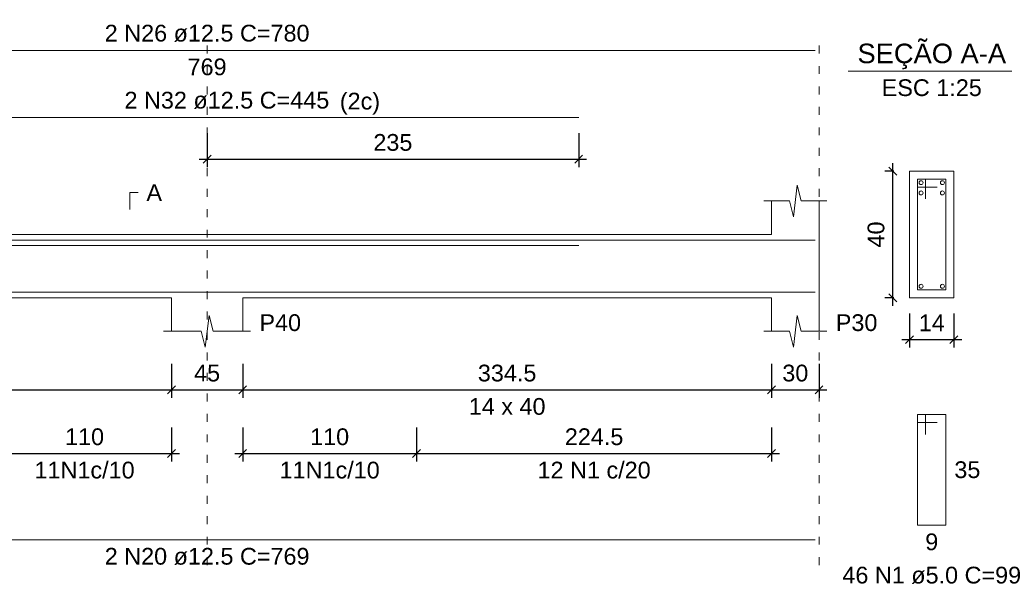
# Model space of a CAD drawing. Header units: millimetres. Extents: x 10906 to 25863, y 1966 to 4861.
# Tile 124 of 163: x 11644 to 11656, y 2968 to 2975. Entities that reach past the tile are written whole.
import ezdxf

# ---------------------------------------------------------------- set-up
doc = ezdxf.new("R2010")
doc.units = ezdxf.units.MM
doc.linetypes.add('DOT2', pattern=[3.175, 0, -3.175])
for name, color, linetype, lineweight in [('Descrição da armadura', 7, 'Continuous', 5), ('DT-Barras na forma', 40, 'Continuous', 5), ('DT-Barras no corte', 5, 'Continuous', 5), ('DT-Barras rebatidas', 40, 'Continuous', 5), ('DT-Cotas', 4, 'Continuous', 5), ('DT-Forma', 5, 'Continuous', 5), ('DT-Pontilhado', 7, 'DOT2', 5), ('DT-Textos', 7, 'Continuous', 5), ('Textos armaduras', 7, 'Continuous', 5)]:
    doc.layers.add(name, color=color, linetype=linetype, lineweight=lineweight)
doc.styles.add('Arial', font='arial.ttf')
doc.styles.get("Standard").update_dxf_attribs({"font": 'arial.ttf'})
doc.dimstyles.new('UM_25.000000', dxfattribs={"dimtxt": 0.18, "dimasz": 0.1, "dimexe": 0.1, "dimexo": 0.2, "dimgap": 0, "dimtad": 1, "dimtih": 1, "dimtoh": 1, "dimdec": 1, "dimlfac": 25, "dimzin": 0, "dimdsep": 46, "dimtxsty": 'Standard', "dimcen": 0.09, "dimdle": 0.1, "dimclrd": 256, "dimclre": 256, "dimclrt": 7, "dimadec": 1, "dimazin": 2, "dimtfac": 1, "dimtdec": 1, "dimtofl": 0, "dimtmove": 0, "dimatfit": 3, "dimfxl": 1, "dimtolj": 1, "dimarcsym": 0})
doc.dimstyles.new('UM_50.000000', dxfattribs={"dimtxt": 0.18, "dimasz": 0.2, "dimexe": 0.2, "dimexo": 0.5, "dimgap": 0, "dimtad": 1, "dimtih": 1, "dimtoh": 1, "dimlfac": 50, "dimzin": 0, "dimdsep": 46, "dimtxsty": 'Standard', "dimcen": 0.09, "dimdle": 0.2, "dimclrd": 256, "dimclre": 256, "dimclrt": 7, "dimazin": 0, "dimtfac": 1, "dimtofl": 0, "dimtmove": 0, "dimatfit": 3, "dimfxl": 1, "dimtolj": 1, "dimtzin": 0, "dimarcsym": 0})

# ---------------------------------------------------------------- blocks, each defined once
blk = doc.blocks.new('_Oblique')
at = {"color": 0, "linetype": 'ByBlock', "lineweight": -2}
blk.add_line((-0.5, -0.5), (0.5, 0.5), dxfattribs=at)
blk = doc.blocks.new('*D608')
at = {"layer": 'Defpoints', "color": 0, "transparency": 16777216}
for p in [(11639.109, 2970.85), (11645.799, 2970.85), (11645.799, 2970.32)]:
    blk.add_point(p, dxfattribs=at)
at = {"layer": 'DT-Cotas', "lineweight": -2, "transparency": 16777216}
for p, q in [((11639.109, 2970.65), (11639.109, 2970.22)), ((11645.799, 2970.65), (11645.799, 2970.22)), ((11639.009, 2970.32), (11645.899, 2970.32))]:
    blk.add_line(p, q, dxfattribs=at)
at = {"layer": 'DT-Cotas', "lineweight": -2, "transparency": 16777216, "xscale": 0.1, "yscale": 0.1, "zscale": 0.1, "rotation": 180}
blk.add_blockref('_Oblique', (11639.109, 2970.32), dxfattribs=at)
at = {"layer": 'DT-Cotas', "lineweight": -2, "transparency": 16777216, "xscale": 0.1, "yscale": 0.1, "zscale": 0.1}
blk.add_blockref('_Oblique', (11645.799, 2970.32), dxfattribs=at)
at = {"layer": 'DT-Cotas', "color": 7, "transparency": 16777216, "insert": (11642.454, 2970.532), "char_height": 0.2118, "attachment_point": 5, "rotation": 0.0057, "style": 'Arial'}
blk.add_mtext('\\A1;334.5', dxfattribs=at)
blk = doc.blocks.new('*D609')
at = {"layer": 'Defpoints', "color": 0, "transparency": 16777216}
for p in [(11645.799, 2970.85), (11646.699, 2970.85), (11646.699, 2970.32)]:
    blk.add_point(p, dxfattribs=at)
at = {"layer": 'DT-Cotas', "lineweight": -2, "transparency": 16777216}
for p, q in [((11645.799, 2970.65), (11645.799, 2970.22)), ((11646.699, 2970.65), (11646.699, 2970.22)), ((11645.699, 2970.32), (11646.799, 2970.32))]:
    blk.add_line(p, q, dxfattribs=at)
at = {"layer": 'DT-Cotas', "lineweight": -2, "transparency": 16777216, "xscale": 0.1, "yscale": 0.1, "zscale": 0.1, "rotation": 180}
blk.add_blockref('_Oblique', (11645.799, 2970.32), dxfattribs=at)
at = {"layer": 'DT-Cotas', "lineweight": -2, "transparency": 16777216, "xscale": 0.1, "yscale": 0.1, "zscale": 0.1}
blk.add_blockref('_Oblique', (11646.699, 2970.32), dxfattribs=at)
at = {"layer": 'DT-Cotas', "color": 7, "transparency": 16777216, "insert": (11646.249, 2970.532), "char_height": 0.2118, "attachment_point": 5, "rotation": 0.0057, "style": 'Arial'}
blk.add_mtext('\\A1;45', dxfattribs=at)
blk = doc.blocks.new('*D610')
at = {"layer": 'Defpoints', "color": 0, "transparency": 16777216}
for p in [(11646.699, 2970.85), (11653.389, 2970.85), (11653.389, 2970.32)]:
    blk.add_point(p, dxfattribs=at)
at = {"layer": 'DT-Cotas', "lineweight": -2, "transparency": 16777216}
for p, q in [((11646.699, 2970.65), (11646.699, 2970.22)), ((11653.389, 2970.65), (11653.389, 2970.22)), ((11646.599, 2970.32), (11653.489, 2970.32))]:
    blk.add_line(p, q, dxfattribs=at)
at = {"layer": 'DT-Cotas', "lineweight": -2, "transparency": 16777216, "xscale": 0.1, "yscale": 0.1, "zscale": 0.1, "rotation": 180}
blk.add_blockref('_Oblique', (11646.699, 2970.32), dxfattribs=at)
at = {"layer": 'DT-Cotas', "lineweight": -2, "transparency": 16777216, "xscale": 0.1, "yscale": 0.1, "zscale": 0.1}
blk.add_blockref('_Oblique', (11653.389, 2970.32), dxfattribs=at)
at = {"layer": 'DT-Cotas', "color": 7, "transparency": 16777216, "insert": (11650.044, 2970.532), "char_height": 0.2118, "attachment_point": 5, "rotation": 0.0057, "style": 'Arial'}
blk.add_mtext('\\A1;334.5', dxfattribs=at)
blk = doc.blocks.new('*D611')
at = {"layer": 'Defpoints', "color": 0, "transparency": 16777216}
for p in [(11653.389, 2970.85), (11653.989, 2970.85), (11653.989, 2970.32)]:
    blk.add_point(p, dxfattribs=at)
at = {"layer": 'DT-Cotas', "lineweight": -2, "transparency": 16777216}
for p, q in [((11653.389, 2970.65), (11653.389, 2970.22)), ((11653.989, 2970.65), (11653.989, 2970.22)), ((11653.289, 2970.32), (11654.089, 2970.32))]:
    blk.add_line(p, q, dxfattribs=at)
at = {"layer": 'DT-Cotas', "lineweight": -2, "transparency": 16777216, "xscale": 0.1, "yscale": 0.1, "zscale": 0.1, "rotation": 180}
blk.add_blockref('_Oblique', (11653.389, 2970.32), dxfattribs=at)
at = {"layer": 'DT-Cotas', "lineweight": -2, "transparency": 16777216, "xscale": 0.1, "yscale": 0.1, "zscale": 0.1}
blk.add_blockref('_Oblique', (11653.989, 2970.32), dxfattribs=at)
at = {"layer": 'DT-Cotas', "color": 7, "transparency": 16777216, "insert": (11653.689, 2970.532), "char_height": 0.2118, "attachment_point": 5, "rotation": 0.0057, "style": 'Arial'}
blk.add_mtext('\\A1;30', dxfattribs=at)
blk = doc.blocks.new('*D612')
at = {"layer": 'Defpoints', "color": 0, "transparency": 16777216}
for p in [(11643.599, 2970.045), (11645.799, 2970.045), (11645.799, 2969.516)]:
    blk.add_point(p, dxfattribs=at)
at = {"layer": 'DT-Cotas', "lineweight": -2, "transparency": 16777216}
for p, q in [((11643.599, 2969.845), (11643.599, 2969.416)), ((11645.799, 2969.845), (11645.799, 2969.416)), ((11643.499, 2969.516), (11645.899, 2969.516))]:
    blk.add_line(p, q, dxfattribs=at)
at = {"layer": 'DT-Cotas', "lineweight": -2, "transparency": 16777216, "xscale": 0.1, "yscale": 0.1, "zscale": 0.1, "rotation": 180}
blk.add_blockref('_Oblique', (11643.599, 2969.516), dxfattribs=at)
at = {"layer": 'DT-Cotas', "lineweight": -2, "transparency": 16777216, "xscale": 0.1, "yscale": 0.1, "zscale": 0.1}
blk.add_blockref('_Oblique', (11645.799, 2969.516), dxfattribs=at)
at = {"layer": 'DT-Cotas', "color": 7, "transparency": 16777216, "insert": (11644.699, 2969.727), "char_height": 0.2118, "attachment_point": 5, "rotation": 0.0057, "style": 'Arial'}
blk.add_mtext('\\A1;110', dxfattribs=at)
blk = doc.blocks.new('*D614')
at = {"layer": 'Defpoints', "color": 0, "transparency": 16777216}
for p in [(11646.699, 2970.045), (11648.899, 2970.045), (11648.899, 2969.516)]:
    blk.add_point(p, dxfattribs=at)
at = {"layer": 'DT-Cotas', "lineweight": -2, "transparency": 16777216}
for p, q in [((11646.699, 2969.845), (11646.699, 2969.416)), ((11648.899, 2969.845), (11648.899, 2969.416)), ((11646.599, 2969.516), (11648.999, 2969.516))]:
    blk.add_line(p, q, dxfattribs=at)
at = {"layer": 'DT-Cotas', "lineweight": -2, "transparency": 16777216, "xscale": 0.1, "yscale": 0.1, "zscale": 0.1, "rotation": 180}
blk.add_blockref('_Oblique', (11646.699, 2969.516), dxfattribs=at)
at = {"layer": 'DT-Cotas', "lineweight": -2, "transparency": 16777216, "xscale": 0.1, "yscale": 0.1, "zscale": 0.1}
blk.add_blockref('_Oblique', (11648.899, 2969.516), dxfattribs=at)
at = {"layer": 'DT-Cotas', "color": 7, "transparency": 16777216, "insert": (11647.799, 2969.727), "char_height": 0.2118, "attachment_point": 5, "rotation": 0.0057, "style": 'Arial'}
blk.add_mtext('\\A1;110', dxfattribs=at)
blk = doc.blocks.new('*D615')
at = {"layer": 'Defpoints', "color": 0, "transparency": 16777216}
for p in [(11648.899, 2970.045), (11653.389, 2970.045), (11653.389, 2969.516)]:
    blk.add_point(p, dxfattribs=at)
at = {"layer": 'DT-Cotas', "lineweight": -2, "transparency": 16777216}
for p, q in [((11648.899, 2969.845), (11648.899, 2969.416)), ((11653.389, 2969.845), (11653.389, 2969.416)), ((11648.799, 2969.516), (11653.489, 2969.516))]:
    blk.add_line(p, q, dxfattribs=at)
at = {"layer": 'DT-Cotas', "lineweight": -2, "transparency": 16777216, "xscale": 0.1, "yscale": 0.1, "zscale": 0.1, "rotation": 180}
blk.add_blockref('_Oblique', (11648.899, 2969.516), dxfattribs=at)
at = {"layer": 'DT-Cotas', "lineweight": -2, "transparency": 16777216, "xscale": 0.1, "yscale": 0.1, "zscale": 0.1}
blk.add_blockref('_Oblique', (11653.389, 2969.516), dxfattribs=at)
at = {"layer": 'DT-Cotas', "color": 7, "transparency": 16777216, "insert": (11651.144, 2969.727), "char_height": 0.2118, "attachment_point": 5, "rotation": 0.0057, "style": 'Arial'}
blk.add_mtext('\\A1;224.5', dxfattribs=at)
blk = doc.blocks.new('*D616')
at = {"layer": 'Defpoints', "color": 0, "transparency": 16777216}
for p in [(11646.249, 2973.766), (11650.949, 2973.766), (11650.949, 2973.237)]:
    blk.add_point(p, dxfattribs=at)
at = {"layer": 'DT-Cotas', "lineweight": -2, "transparency": 16777216}
for p, q in [((11646.249, 2973.566), (11646.249, 2973.137)), ((11650.949, 2973.566), (11650.949, 2973.137)), ((11646.149, 2973.237), (11651.049, 2973.237))]:
    blk.add_line(p, q, dxfattribs=at)
at = {"layer": 'DT-Cotas', "lineweight": -2, "transparency": 16777216, "xscale": 0.1, "yscale": 0.1, "zscale": 0.1, "rotation": 180}
blk.add_blockref('_Oblique', (11646.249, 2973.237), dxfattribs=at)
at = {"layer": 'DT-Cotas', "lineweight": -2, "transparency": 16777216, "xscale": 0.1, "yscale": 0.1, "zscale": 0.1}
blk.add_blockref('_Oblique', (11650.949, 2973.237), dxfattribs=at)
at = {"layer": 'DT-Cotas', "color": 7, "transparency": 16777216, "insert": (11648.599, 2973.448), "char_height": 0.2118, "attachment_point": 5, "rotation": 0.0057, "style": 'Arial'}
blk.add_mtext('\\A1;235', dxfattribs=at)
blk = doc.blocks.new('*D653')
at = {"layer": 'Defpoints', "color": 0, "transparency": 16777216}
for p in [(11654.923, 2973.085), (11655.135, 2973.085), (11655.135, 2971.485)]:
    blk.add_point(p, dxfattribs=at)
at = {"layer": 'DT-Cotas', "lineweight": -2, "transparency": 16777216}
for p, q in [((11654.923, 2971.385), (11654.923, 2973.185)), ((11654.935, 2973.085), (11654.823, 2973.085)), ((11654.935, 2971.485), (11654.823, 2971.485))]:
    blk.add_line(p, q, dxfattribs=at)
at = {"layer": 'DT-Cotas', "lineweight": -2, "transparency": 16777216, "xscale": 0.1, "yscale": 0.1, "zscale": 0.1}
for p, rotation in [((11654.923, 2973.085), 90), ((11654.923, 2971.485), 270)]:
    blk.add_blockref('_Oblique', p, dxfattribs=dict(at, rotation=rotation))
at = {"layer": 'DT-Cotas', "color": 7, "transparency": 16777216, "insert": (11654.711, 2972.285), "char_height": 0.2118, "attachment_point": 5, "rotation": 90, "style": 'Arial'}
blk.add_mtext('\\A1;40', dxfattribs=at)
blk = doc.blocks.new('*D654')
at = {"layer": 'Defpoints', "color": 0, "transparency": 16777216}
for p in [(11655.135, 2971.485), (11655.695, 2971.485), (11655.695, 2970.956)]:
    blk.add_point(p, dxfattribs=at)
at = {"layer": 'DT-Cotas', "lineweight": -2, "transparency": 16777216}
for p, q in [((11655.135, 2971.285), (11655.135, 2970.856)), ((11655.695, 2971.285), (11655.695, 2970.856)), ((11655.035, 2970.956), (11655.795, 2970.956))]:
    blk.add_line(p, q, dxfattribs=at)
at = {"layer": 'DT-Cotas', "lineweight": -2, "transparency": 16777216, "xscale": 0.1, "yscale": 0.1, "zscale": 0.1, "rotation": 180}
blk.add_blockref('_Oblique', (11655.135, 2970.956), dxfattribs=at)
at = {"layer": 'DT-Cotas', "lineweight": -2, "transparency": 16777216, "xscale": 0.1, "yscale": 0.1, "zscale": 0.1}
blk.add_blockref('_Oblique', (11655.695, 2970.956), dxfattribs=at)
at = {"layer": 'DT-Cotas', "color": 7, "transparency": 16777216, "insert": (11655.415, 2971.168), "char_height": 0.2118, "attachment_point": 5, "rotation": 0.0057, "style": 'Arial'}
blk.add_mtext('\\A1;14', dxfattribs=at)

msp = doc.modelspace()

# ---------------------------------------------------------------- linework, layer by layer
at = {"layer": 'DT-Barras na forma'}
for p, q in [((11655.33505, 2972.98531), (11655.23505, 2972.98531)), ((11655.23505, 2972.98531), (11655.23505, 2971.58531)), ((11655.59505, 2972.98531), (11655.23505, 2972.98531)), ((11655.23505, 2972.98531), (11655.23505, 2972.88531)), ((11655.33505, 2972.73531), (11655.33505, 2972.98531)), ((11655.59505, 2971.58531), (11655.59505, 2972.98531)), ((11655.23505, 2972.88531), (11655.48505, 2972.88531)), ((11655.23505, 2971.58531), (11655.59505, 2971.58531))]:
    msp.add_line(p, q, dxfattribs=at)
for points in [[(11638.55942, 2971.9274), (11638.55942, 2972.21281), (11653.93942, 2972.21281)], [(11642.04942, 2972.14781), (11650.94942, 2972.14781)], [(11638.55942, 2971.55781), (11653.93942, 2971.55781)]]:
    msp.add_lwpolyline(points, dxfattribs=at)
at = {"layer": 'DT-Barras no corte'}
for centre in [(11655.28005, 2972.94031), (11655.55005, 2972.94031), (11655.28005, 2972.81031), (11655.55005, 2972.81031), (11655.28005, 2971.63031), (11655.55005, 2971.63031)]:
    msp.add_circle(centre, 0.025, dxfattribs=at)
at = {"layer": 'DT-Barras rebatidas'}
for p, q in [((11638.55942, 2974.61321), (11653.93942, 2974.61321)), ((11642.04942, 2973.76601), (11650.94942, 2973.76601)), ((11655.33505, 2970.00861), (11655.23505, 2970.00861)), ((11655.23505, 2970.00861), (11655.23505, 2968.60861)), ((11655.59505, 2970.00861), (11655.23505, 2970.00861)), ((11655.23505, 2970.00861), (11655.23505, 2969.90861)), ((11655.33505, 2969.75861), (11655.33505, 2970.00861)), ((11655.59505, 2968.60861), (11655.59505, 2970.00861)), ((11655.23505, 2969.90861), (11655.48505, 2969.90861)), ((11655.23505, 2968.60861), (11655.59505, 2968.60861)), ((11638.55942, 2968.42317), (11653.93942, 2968.42317))]:
    msp.add_line(p, q, dxfattribs=at)
at = {"layer": 'DT-Forma'}
for p, q in [((11655.69505, 2973.08531), (11655.13505, 2973.08531)), ((11655.13505, 2973.08531), (11655.13505, 2973.08531)), ((11655.13505, 2973.08531), (11655.13505, 2971.48531)), ((11655.69505, 2971.48531), (11655.69505, 2973.08531)), ((11655.69505, 2973.08531), (11655.69505, 2973.08531)), ((11653.66442, 2972.50891), (11653.71442, 2972.90891)), ((11653.71442, 2972.90891), (11653.76442, 2972.70891)), ((11653.28942, 2972.70891), (11653.61442, 2972.70891)), ((11653.38942, 2972.28531), (11653.38942, 2972.70891)), ((11653.61442, 2972.70891), (11653.66442, 2972.50891)), ((11653.76442, 2972.70891), (11654.08942, 2972.70891)), ((11653.98942, 2972.70891), (11653.98942, 2972.28531)), ((11639.10942, 2972.28531), (11645.79942, 2972.28531)), ((11645.79942, 2972.28531), (11646.69942, 2972.28531)), ((11646.69942, 2972.28531), (11653.38942, 2972.28531)), ((11639.10942, 2971.48531), (11645.79942, 2971.48531)), ((11645.79942, 2971.48531), (11645.79942, 2971.06171)), ((11646.69942, 2971.06171), (11646.69942, 2971.48531)), ((11646.69942, 2971.48531), (11653.38942, 2971.48531)), ((11653.38942, 2971.48531), (11653.38942, 2971.06171)), ((11653.98942, 2971.06171), (11653.98942, 2971.48531)), ((11655.13505, 2971.48531), (11655.69505, 2971.48531)), ((11655.13505, 2971.48531), (11655.13505, 2971.48531)), ((11655.69505, 2971.48531), (11655.69505, 2971.48531)), ((11646.22442, 2970.86171), (11646.27442, 2971.26171)), ((11646.27442, 2971.26171), (11646.32442, 2971.06171)), ((11653.66442, 2970.86171), (11653.71442, 2971.26171)), ((11653.71442, 2971.26171), (11653.76442, 2971.06171)), ((11645.69942, 2971.06171), (11646.17442, 2971.06171)), ((11646.17442, 2971.06171), (11646.22442, 2970.86171)), ((11646.32442, 2971.06171), (11646.79942, 2971.06171)), ((11653.28942, 2971.06171), (11653.61442, 2971.06171)), ((11653.61442, 2971.06171), (11653.66442, 2970.86171)), ((11653.76442, 2971.06171), (11654.08942, 2971.06171))]:
    msp.add_line(p, q, dxfattribs=at)
at = {"layer": 'DT-Forma', "linetype": 'Continuous'}
msp.add_line((11653.98942, 2972.28531), (11653.98942, 2971.48531), dxfattribs=at)
at = {"layer": 'DT-Pontilhado', "ltscale": 0.05}
for p, q in [((11646.24942, 2968.10547), (11646.24942, 2974.82501)), ((11653.98942, 2968.10547), (11653.98942, 2974.82501))]:
    msp.add_line(p, q, dxfattribs=at)
at = {"layer": 'DT-Textos'}
msp.add_line((11654.35605, 2974.35021), (11656.47405, 2974.35021), dxfattribs=at)
msp.add_lwpolyline([(11645.26992, 2972.60301), (11645.26992, 2972.81481), (11645.37582, 2972.81481)], dxfattribs=at)

# ---------------------------------------------------------------- texts
at = {"layer": 'Descrição da armadura', "linetype": 'Continuous', "char_height": 0.2118, "attachment_point": 8, "line_spacing_factor": 0.798, "style": 'Arial'}
for s, insert, width in [('2 N26 ø12.5 C=780', (11646.24942, 2974.71911), 5.1946527), ('2 N32 ø12.5 C=445', (11646.49942, 2973.87191), 5.1946527), ('11N1c/10', (11644.69942, 2969.19787), 2.5396788), ('11N1c/10', (11647.79942, 2969.19787), 2.5396788), ('12 N1 c/20', (11651.14442, 2969.19787), 2.8693417), ('2 N20 ø12.5 C=769', (11646.24942, 2968.10547), 5.1946527)]:
    msp.add_mtext(s, dxfattribs=dict(at, insert=insert, width=width))
at = {"layer": 'Descrição da armadura', "color": 7, "linetype": 'Continuous', "insert": (11655.41505, 2967.86731), "char_height": 0.2118, "width": 4.5347476, "attachment_point": 8, "line_spacing_factor": 0.798, "style": 'Arial'}
msp.add_mtext('46 N1 ø5.0 C=99', dxfattribs=at)
at = {"layer": 'DT-Textos', "line_spacing_factor": 0.798, "style": 'Arial'}
for s, insert, char_height, width, attachment_point in [('SEÇÃO A-A', (11655.41523, 2974.37498), 0.2471, 3.0199561, 8), ('ESC 1:25', (11655.41505, 2974.03251), 0.2118, 2.3736156, 8), ('(2c)', (11647.92772, 2973.80198), 0.2118, 0.9550242, 7), ('A', (11645.48172, 2972.70891), 0.2118, 0.369879, 7), ('P40', (11646.91122, 2971.06171), 0.2118, 0.9867049, 7), ('P30', (11654.20122, 2971.06171), 0.2118, 0.9867049, 7), ('14 x 40', (11650.04442, 2970.00271), 0.2118, 1.8190679, 8)]:
    msp.add_mtext(s, dxfattribs=dict(at, insert=insert, char_height=char_height, width=width, attachment_point=attachment_point))
at = {"layer": 'Textos armaduras', "linetype": 'Continuous', "insert": (11646.00195, 2974.29551), "char_height": 0.2118, "width": 0.9898577, "attachment_point": 7, "line_spacing_factor": 0.798, "style": 'Arial'}
msp.add_mtext('769', dxfattribs=at)
at = {"layer": 'Textos armaduras', "color": 7, "linetype": 'Continuous', "char_height": 0.2118, "attachment_point": 7, "line_spacing_factor": 0.798, "style": 'Arial'}
for s, insert, width in [('35', (11655.70095, 2969.20271), 0.6599051), ('9', (11655.33256, 2968.29091), 0.3299526)]:
    msp.add_mtext(s, dxfattribs=dict(at, insert=insert, width=width))

# ---------------------------------------------------------------- dimensions: what is measured, and where the dimension line sits
at = {"layer": 'DT-Cotas'}
for base, p1, p2, dimstyle, override, picture, middle in [((11650.94942, 2973.23651), (11646.24942, 2973.76601), (11650.94942, 2973.76601), 'UM_50.000000', {"dimtxt": 0.2118, "dimasz": 0.1, "dimexe": 0.1, "dimexo": 0.2, "dimtad": 1, "dimtih": 0, "dimtoh": 0, "dimdec": 1, "dimlfac": 50, "dimzin": 8, "dimtxsty": 'Arial', "dimblk": 'Oblique', "dimblk1": 'Oblique', "dimblk2": 'Oblique', "dimsah": 1, "dimdle": 0.1, "dimse1": 0, "dimse2": 0, "dimclrt": 7, "dimadec": 1, "dimazin": 3, "dimtmove": 2, "dimldrblk": 'Oblique'}, '*D616', (11648.59942, 2973.44831)), ((11655.69505, 2970.95581), (11655.13505, 2971.48531), (11655.69505, 2971.48531), 'UM_25.000000', {"dimtxt": 0.2118, "dimasz": 0.1, "dimexe": 0.1, "dimexo": 0.2, "dimtad": 1, "dimtih": 0, "dimtoh": 0, "dimdec": 1, "dimlfac": 25, "dimzin": 8, "dimtxsty": 'Arial', "dimblk": 'Oblique', "dimblk1": 'Oblique', "dimblk2": 'Oblique', "dimsah": 1, "dimdle": 0.1, "dimse1": 0, "dimse2": 0, "dimclrt": 7, "dimadec": 1, "dimazin": 3, "dimtmove": 2, "dimldrblk": 'Oblique'}, '*D654', (11655.41505, 2971.16761)), ((11645.79942, 2970.32041), (11639.10942, 2970.84991), (11645.79942, 2970.84991), 'UM_50.000000', {"dimtxt": 0.2118, "dimasz": 0.1, "dimexe": 0.1, "dimexo": 0.2, "dimtad": 1, "dimtih": 0, "dimtoh": 0, "dimdec": 1, "dimlfac": 50, "dimzin": 8, "dimtxsty": 'Arial', "dimblk": 'Oblique', "dimblk1": 'Oblique', "dimblk2": 'Oblique', "dimsah": 1, "dimdle": 0.1, "dimse1": 0, "dimse2": 0, "dimclrt": 7, "dimadec": 1, "dimazin": 3, "dimtmove": 2, "dimldrblk": 'Oblique'}, '*D608', (11642.45442, 2970.53221)), ((11646.69942, 2970.32041), (11645.79942, 2970.84991), (11646.69942, 2970.84991), 'UM_50.000000', {"dimtxt": 0.2118, "dimasz": 0.1, "dimexe": 0.1, "dimexo": 0.2, "dimtad": 1, "dimtih": 0, "dimtoh": 0, "dimdec": 1, "dimlfac": 50, "dimzin": 8, "dimtxsty": 'Arial', "dimblk": 'Oblique', "dimblk1": 'Oblique', "dimblk2": 'Oblique', "dimsah": 1, "dimdle": 0.1, "dimse1": 0, "dimse2": 0, "dimclrt": 7, "dimadec": 1, "dimazin": 3, "dimtmove": 2, "dimldrblk": 'Oblique'}, '*D609', (11646.24942, 2970.53221)), ((11653.38942, 2970.32041), (11646.69942, 2970.84991), (11653.38942, 2970.84991), 'UM_50.000000', {"dimtxt": 0.2118, "dimasz": 0.1, "dimexe": 0.1, "dimexo": 0.2, "dimtad": 1, "dimtih": 0, "dimtoh": 0, "dimdec": 1, "dimlfac": 50, "dimzin": 8, "dimtxsty": 'Arial', "dimblk": 'Oblique', "dimblk1": 'Oblique', "dimblk2": 'Oblique', "dimsah": 1, "dimdle": 0.1, "dimse1": 0, "dimse2": 0, "dimclrt": 7, "dimadec": 1, "dimazin": 3, "dimtmove": 2, "dimldrblk": 'Oblique'}, '*D610', (11650.04442, 2970.53221)), ((11653.98942, 2970.32041), (11653.38942, 2970.84991), (11653.98942, 2970.84991), 'UM_50.000000', {"dimtxt": 0.2118, "dimasz": 0.1, "dimexe": 0.1, "dimexo": 0.2, "dimtad": 1, "dimtih": 0, "dimtoh": 0, "dimdec": 1, "dimlfac": 50, "dimzin": 8, "dimtxsty": 'Arial', "dimblk": 'Oblique', "dimblk1": 'Oblique', "dimblk2": 'Oblique', "dimsah": 1, "dimdle": 0.1, "dimse1": 0, "dimse2": 0, "dimclrt": 7, "dimadec": 1, "dimazin": 3, "dimtmove": 2, "dimldrblk": 'Oblique'}, '*D611', (11653.68942, 2970.53221)), ((11645.79942, 2969.51557), (11643.59942, 2970.04507), (11645.79942, 2970.04507), 'UM_50.000000', {"dimtxt": 0.2118, "dimasz": 0.1, "dimexe": 0.1, "dimexo": 0.2, "dimtad": 1, "dimtih": 0, "dimtoh": 0, "dimdec": 1, "dimlfac": 50, "dimzin": 8, "dimtxsty": 'Arial', "dimblk": 'Oblique', "dimblk1": 'Oblique', "dimblk2": 'Oblique', "dimsah": 1, "dimdle": 0.1, "dimse1": 0, "dimse2": 0, "dimclrt": 7, "dimadec": 1, "dimazin": 3, "dimtmove": 2, "dimldrblk": 'Oblique'}, '*D612', (11644.69942, 2969.72737)), ((11648.89942, 2969.51557), (11646.69942, 2970.04507), (11648.89942, 2970.04507), 'UM_50.000000', {"dimtxt": 0.2118, "dimasz": 0.1, "dimexe": 0.1, "dimexo": 0.2, "dimtad": 1, "dimtih": 0, "dimtoh": 0, "dimdec": 1, "dimlfac": 50, "dimzin": 8, "dimtxsty": 'Arial', "dimblk": 'Oblique', "dimblk1": 'Oblique', "dimblk2": 'Oblique', "dimsah": 1, "dimdle": 0.1, "dimse1": 0, "dimse2": 0, "dimclrt": 7, "dimadec": 1, "dimazin": 3, "dimtmove": 2, "dimldrblk": 'Oblique'}, '*D614', (11647.79942, 2969.72737)), ((11653.38942, 2969.51557), (11648.89942, 2970.04507), (11653.38942, 2970.04507), 'UM_50.000000', {"dimtxt": 0.2118, "dimasz": 0.1, "dimexe": 0.1, "dimexo": 0.2, "dimtad": 1, "dimtih": 0, "dimtoh": 0, "dimdec": 1, "dimlfac": 50, "dimzin": 8, "dimtxsty": 'Arial', "dimblk": 'Oblique', "dimblk1": 'Oblique', "dimblk2": 'Oblique', "dimsah": 1, "dimdle": 0.1, "dimse1": 0, "dimse2": 0, "dimclrt": 7, "dimadec": 1, "dimazin": 3, "dimtmove": 2, "dimldrblk": 'Oblique'}, '*D615', (11651.14442, 2969.72737))]:
    dim = msp.add_linear_dim(base=base, p1=p1, p2=p2, dimstyle=dimstyle, override=override, dxfattribs=at)
    dim.commit()
    dim.dimension.update_dxf_attribs({"geometry": picture, "text_midpoint": middle, "dimtype": 160, "text_rotation": 0.00573})
dim = msp.add_linear_dim(base=(11654.92325, 2973.08531), p1=(11655.13505, 2971.48531), p2=(11655.13505, 2973.08531), angle=90, dimstyle='UM_25.000000', override={"dimtxt": 0.2118, "dimasz": 0.1, "dimexe": 0.1, "dimexo": 0.2, "dimtad": 1, "dimtih": 0, "dimtoh": 0, "dimdec": 1, "dimlfac": 25, "dimzin": 8, "dimtxsty": 'Arial', "dimblk": 'Oblique', "dimblk1": 'Oblique', "dimblk2": 'Oblique', "dimsah": 1, "dimdle": 0.1, "dimse1": 0, "dimse2": 0, "dimclrt": 7, "dimadec": 1, "dimazin": 3, "dimtmove": 2, "dimldrblk": 'Oblique'}, dxfattribs=at)
dim.commit()
dim.dimension.update_dxf_attribs({"geometry": '*D653', "text_midpoint": (11654.71145, 2972.28531), "dimtype": 160, "text_rotation": 90})

doc.saveas('drawing.dxf')
